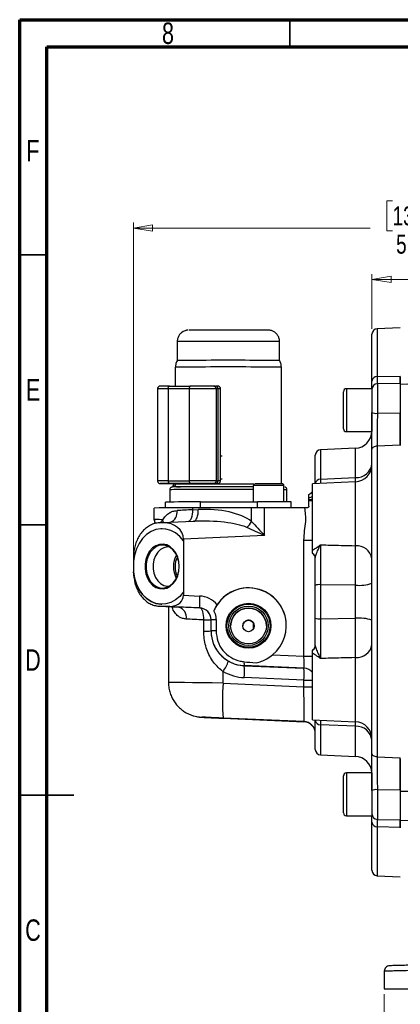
# Model space of a CAD drawing. Header units: inches. Extents: x 0.6 to 16.3, y 0.2 to 11.5.
# Tile 2 of 16: x 0.6 to 3.4, y 4.3 to 11.5. Entities that reach past the tile are written whole.
import ezdxf

# ---------------------------------------------------------------- set-up
doc = ezdxf.new("R2010")
doc.units = ezdxf.units.IN
doc.header["$MEASUREMENT"] = 0
doc.styles.add('SLDTEXTSTYLE0', font='TXT', dxfattribs={"width": 0.75})
doc.dimstyles.new('SLDDIMSTYLE1', dxfattribs={"dimtxt": 0.137795, "dimasz": 0.14, "dimexe": 0, "dimexo": 0.0625, "dimgap": 0.034449, "dimtad": 0, "dimdec": 1, "dimlfac": 1.5, "dimrnd": 1e-09, "dimzin": 12, "dimdsep": 46, "dimtxsty": 'SLDTEXTSTYLE0', "dimblk1": 'CLOSED', "dimblk2": 'CLOSED', "dimsah": 1, "dimcen": 0.09, "dimadec": 0, "dimazin": 3, "dimtfac": 1, "dimtofl": 0, "dimtmove": 0, "dimatfit": 3, "dimldrblk": 'CLOSED', "dimfxl": 0, "dimfrac": 2, "dimtolj": 1, "dimtzin": 12, "dimarcsym": 0})
doc.dimstyles.new('SLDDIMSTYLE2', dxfattribs={"dimtxt": 0.137795, "dimasz": 0.14, "dimexe": 0, "dimexo": 0.0625, "dimgap": 0.034449, "dimtad": 0, "dimdec": 1, "dimlfac": 1.5, "dimrnd": 1e-09, "dimzin": 12, "dimdsep": 46, "dimtxsty": 'SLDTEXTSTYLE0', "dimblk1": 'CLOSED', "dimblk2": 'CLOSED', "dimsah": 1, "dimcen": 0.09, "dimadec": 0, "dimazin": 3, "dimtfac": 1, "dimtdec": 1, "dimtofl": 0, "dimtmove": 0, "dimatfit": 3, "dimldrblk": 'CLOSED', "dimfxl": 0, "dimfrac": 2, "dimtolj": 1, "dimtzin": 12, "dimarcsym": 0})

# ---------------------------------------------------------------- blocks, each defined once
blk = doc.blocks.new('_Closed')
at = {"color": 0, "linetype": 'ByBlock', "lineweight": -2}
for p, q in [((-1, 0.166667), (0, 0)), ((-1, 0.166667), (-1, -0.166667)), ((0, 0), (-1, -0.166667)), ((0, 0), (-1, 0))]:
    blk.add_line(p, q, dxfattribs=at)
blk = doc.blocks.new('_D_8')
at = {"color": 7, "linetype": 'Continuous', "lineweight": 0}
for p, q in [((3.3091, 10.1762), (3.2671, 10.1762)), ((3.2671, 10.1762), (3.2671, 9.9575)), ((3.6145, 10.1762), (3.6565, 10.1762)), ((3.6565, 10.1762), (3.6565, 9.9575)), ((1.4198, 7.5877), (1.4198, 10.0172)), ((1.4198, 9.9778), (3.1463, 9.9778)), ((4.8751, 9.9778), (3.7773, 9.9778)), ((3.2671, 9.9575), (3.3091, 9.9575)), ((3.6565, 9.9575), (3.6145, 9.9575))]:
    blk.add_line(p, q, dxfattribs=at)
at = {"color": 7, "linetype": 'Continuous', "lineweight": 18, "xscale": 0.14, "yscale": 0.14, "rotation": 180.0000000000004}
blk.add_blockref('_Closed', (1.4198, 9.9778), dxfattribs=at)
at = {"color": 7, "linetype": 'Continuous', "lineweight": 18, "xscale": 0.14, "yscale": 0.14}
blk.add_blockref('_Closed', (4.8751, 9.9778), dxfattribs=at)
at = {"color": 7, "linetype": 'Continuous', "lineweight": 18, "char_height": 0.1378, "attachment_point": 1, "style": 'SLDTEXTSTYLE0'}
for s, insert in [('132', (3.3091, 10.1351)), ('5.2', (3.3346, 9.929))]:
    blk.add_mtext(s, dxfattribs=dict(at, insert=insert))
blk = doc.blocks.new('_D_9')
at = {"color": 7, "linetype": 'Continuous', "lineweight": 0}
for p, q in [((4.0779, 9.8017), (4.0359, 9.8017)), ((4.0359, 9.8017), (4.0359, 9.583)), ((4.2815, 9.8017), (4.3235, 9.8017)), ((4.3235, 9.8017), (4.3235, 9.583)), ((3.1588, 9.243), (3.1588, 9.6426)), ((3.1588, 9.6032), (3.9151, 9.6032)), ((4.0359, 9.583), (4.0779, 9.583)), ((4.3235, 9.583), (4.2815, 9.583)), ((4.8751, 9.6032), (4.4443, 9.6032))]:
    blk.add_line(p, q, dxfattribs=at)
at = {"color": 7, "linetype": 'Continuous', "lineweight": 18, "xscale": 0.14, "yscale": 0.14}
for p, rotation in [((3.1588, 9.6032), 180.0000000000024), ((4.8751, 9.6032), 2.31544380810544e-12)]:
    blk.add_blockref('_Closed', p, dxfattribs=dict(at, rotation=rotation))
at = {"color": 7, "linetype": 'Continuous', "lineweight": 18, "char_height": 0.1378, "attachment_point": 1, "style": 'SLDTEXTSTYLE0'}
for s, insert in [('65', (4.0779, 9.7606)), ('2.6', (4.0525, 9.5544))]:
    blk.add_mtext(s, dxfattribs=dict(at, insert=insert))
blk = doc.blocks.new('_D_10')
at = {"color": 7, "linetype": 'Continuous', "lineweight": 0}
for p, q in [((3.2484, 4.3951), (3.2484, 4.0001)), ((6.5018, 4.3951), (6.5018, 4.0001)), ((5.2135, 4.238), (5.1715, 4.238)), ((5.1715, 4.238), (5.1715, 4.0192)), ((5.5189, 4.238), (5.5609, 4.238)), ((5.5609, 4.238), (5.5609, 4.0192)), ((3.2484, 4.0395), (5.0507, 4.0395)), ((5.1715, 4.0192), (5.2135, 4.0192)), ((5.5609, 4.0192), (5.5189, 4.0192)), ((6.5018, 4.0395), (5.6817, 4.0395))]:
    blk.add_line(p, q, dxfattribs=at)
at = {"color": 7, "linetype": 'Continuous', "lineweight": 18, "xscale": 0.14, "yscale": 0.14, "rotation": 180.0000000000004}
blk.add_blockref('_Closed', (3.2484, 4.0395, 0.1219), dxfattribs=at)
at = {"color": 7, "linetype": 'Continuous', "lineweight": 18, "xscale": 0.14, "yscale": 0.14}
blk.add_blockref('_Closed', (6.5018, 4.0395, 0.1219), dxfattribs=at)
at = {"color": 7, "linetype": 'Continuous', "lineweight": 18, "char_height": 0.1378, "attachment_point": 1, "style": 'SLDTEXTSTYLE0'}
for s, insert in [('124', (5.2135, 4.1968)), ('4.9', (5.2389, 3.9907))]:
    blk.add_mtext(s, dxfattribs=dict(at, insert=insert))

msp = doc.modelspace()

# ---------------------------------------------------------------- linework, layer by layer
at = {"color": 7, "linetype": 'Continuous', "lineweight": 70}
for p, q in [((0.5906, 0.1969), (0.5906, 11.4961)), ((0.5906, 11.4961), (16.3386, 11.4961)), ((0.7874, 0.3937), (0.7874, 11.2992)), ((0.7874, 11.2992), (16.1417, 11.2992))]:
    msp.add_line(p, q, dxfattribs=at)
at = {"color": 7, "linetype": 'Continuous', "lineweight": 35}
for p, q in [((2.5591, 11.2992), (2.5591, 11.4961)), ((0.7874, 9.7835), (0.5906, 9.7835)), ((0.7874, 7.815), (0.5906, 7.815)), ((0.5906, 5.8465), (0.9843, 5.8465)), ((0.7874, 5.8465), (0.5906, 5.8465))]:
    msp.add_line(p, q, dxfattribs=at)
at = {"color": 7, "linetype": 'Continuous', "lineweight": 25}
for p, q in [((1.8228, 9.2338), (1.8237, 9.2338)), ((3.1588, 8.8621), (3.1588, 9.2036)), ((3.3654, 9.2509), (3.197, 9.2436)), ((1.7393, 9.1505), (1.7393, 9.0126)), ((2.4849, 9.0126), (2.4849, 9.1505)), ((1.7249, 8.9638), (1.7249, 8.8265)), ((2.4993, 8.114), (2.4993, 8.9638)), ((3.197, 8.8951), (3.3654, 8.8994)), ((1.6824, 8.8264), (1.8354, 8.8267)), ((2.0058, 8.8266), (2.0187, 8.8265)), ((3.3654, 8.8459), (3.1981, 8.843)), ((4.8751, 8.8914), (3.3654, 8.8387)), ((3.3654, 8.8459), (3.3654, 8.7433)), ((1.5953, 8.806), (1.5953, 8.136)), ((1.826, 8.8068), (1.673, 8.8065)), ((1.673, 8.8065), (1.673, 8.1365)), ((1.826, 8.8068), (1.826, 8.1368)), ((2.0232, 8.8066), (2.0232, 8.1366)), ((2.0362, 8.8065), (2.0232, 8.8066)), ((2.0362, 8.8065), (2.0362, 8.1365)), ((2.0546, 8.1362), (2.0546, 8.8062)), ((2.9508, 8.5155), (2.9508, 8.7855)), ((3.1588, 8.8068), (2.9721, 8.8068)), ((3.1588, 8.8068), (3.1588, 8.4942)), ((3.3654, 8.7433), (3.3654, 8.626)), ((3.1981, 8.6282), (3.3654, 8.6305)), ((2.9721, 8.4942), (3.1588, 8.4942)), ((3.3654, 8.3955), (3.197, 8.3887)), ((2.7454, 8.1156), (2.7454, 8.3226)), ((3.0376, 8.3737), (2.7837, 8.3626)), ((3.1588, 6.1477), (3.1588, 8.3659)), ((3.197, 8.3887), (3.197, 6.1251)), ((3.1588, 8.2225), (3.1588, 8.2225)), ((3.1588, 8.2162), (3.1588, 8.2162)), ((1.6312, 8.1158), (1.6442, 8.1157)), ((1.673, 8.1365), (1.826, 8.1368)), ((1.8354, 8.1167), (1.6824, 8.1164)), ((1.7249, 8.1155), (1.7249, 8.1111)), ((1.843, 8.1153), (1.8242, 8.1154)), ((2.0187, 8.1165), (2.0058, 8.1166)), ((2.0312, 8.1156), (2.0114, 8.1158)), ((2.0232, 8.1366), (2.0362, 8.1365)), ((3.0376, 8.1289), (2.7254, 8.1152)), ((2.7254, 7.6304), (2.7254, 8.1152)), ((2.7837, 8.1479), (3.0376, 8.1595)), ((1.6849, 8.0711), (1.6849, 7.9815)), ((1.7072, 8.0972), (1.7072, 8.0912)), ((2.2939, 8.1008), (2.2939, 7.9832)), ((2.517, 7.9831), (2.517, 8.1008)), ((2.5393, 7.983), (2.5393, 8.0711)), ((1.6538, 7.9386), (1.6538, 7.9809)), ((1.9089, 7.9824), (2.3253, 7.9832)), ((1.9089, 7.9394), (1.9089, 7.9824)), ((2.5704, 7.9402), (2.5704, 7.9827)), ((2.6988, 7.9982), (2.6988, 8.0119)), ((2.6988, 7.9909), (2.6988, 7.9982)), ((2.6988, 7.9502), (2.6988, 7.9909)), ((1.5721, 7.8539), (1.5721, 7.9376)), ((2.2813, 7.9401), (1.8532, 7.9393)), ((1.8532, 7.9254), (1.8532, 7.9393)), ((1.8532, 7.9254), (1.8927, 7.9272)), ((2.2813, 7.8393), (2.2813, 7.9401)), ((2.3756, 7.7376), (2.3756, 7.9402)), ((2.6695, 7.9402), (2.3756, 7.9402)), ((2.6888, 7.9402), (2.6695, 7.9402)), ((1.5721, 7.8521), (1.5721, 7.8539)), ((1.6099, 7.8301), (1.5957, 7.8284)), ((1.6305, 7.8309), (1.6072, 7.8298)), ((1.6102, 7.8301), (1.6335, 7.8312)), ((1.6367, 7.831), (1.6305, 7.8309)), ((1.6335, 7.8312), (1.8567, 7.8409)), ((1.6302, 7.7872), (1.6302, 7.7872)), ((2.3756, 7.7376), (1.7848, 7.7117)), ((1.7848, 7.7117), (1.7848, 7.698)), ((1.7848, 7.698), (1.7848, 7.3262)), ((1.7848, 7.698), (1.7848, 7.698)), ((2.6626, 6.8572), (2.6626, 7.7045)), ((1.4198, 7.5763), (1.4198, 7.5484)), ((1.4198, 7.5484), (1.4198, 7.475)), ((1.4198, 7.5484), (1.4198, 7.5484)), ((1.4198, 7.475), (1.4198, 7.4735)), ((1.4198, 7.4735), (1.4198, 7.4735)), ((1.7848, 7.3262), (1.7848, 7.3018)), ((1.7848, 7.3262), (1.7848, 7.3262)), ((2.7454, 7.1352), (2.7454, 7.3744)), ((3.0376, 7.3758), (2.7837, 7.379)), ((2.7837, 7.379), (2.7837, 7.1309)), ((3.0376, 7.1342), (3.0376, 7.3758)), ((1.7848, 7.3018), (1.9026, 7.2967)), ((1.5937, 7.224), (1.6105, 7.2223)), ((1.6072, 7.2226), (1.6703, 7.22)), ((1.6733, 7.2197), (1.6102, 7.2223)), ((1.6102, 7.2223), (1.749, 7.2156)), ((1.6278, 7.236), (1.6278, 7.236)), ((1.6703, 7.22), (1.6966, 7.2204)), ((1.6754, 7.2192), (1.6754, 6.6667)), ((1.9026, 7.2098), (1.6973, 7.2187)), ((1.9026, 7.2093), (1.9026, 7.2098)), ((1.9321, 7.0415), (1.9321, 7.1224)), ((1.9854, 7.0423), (1.9854, 7.1232)), ((2.0221, 7.1235), (2.0221, 7.0426)), ((2.7837, 7.1309), (3.0376, 7.1342)), ((1.9854, 7.0418), (1.9854, 7.0423)), ((2.2171, 7.0785), (2.2171, 7.0784)), ((2.2957, 7.0592), (2.2957, 7.0974)), ((2.4337, 6.8672), (2.6626, 6.8572)), ((2.7254, 6.3943), (2.7254, 6.8799)), ((2.0739, 6.6614), (2.0739, 6.7464)), ((2.6626, 6.7703), (2.2277, 6.7893)), ((2.2277, 6.7893), (2.2277, 6.7889)), ((2.2277, 6.7889), (2.6626, 6.77)), ((2.6626, 6.77), (2.6626, 6.7703)), ((2.6626, 6.6831), (2.2277, 6.702)), ((2.6626, 6.6358), (2.6626, 6.6831)), ((2.0739, 6.6614), (2.6626, 6.6358)), ((2.6626, 6.3818), (2.0739, 6.4074)), ((2.0739, 6.4062), (2.6626, 6.3804)), ((2.7254, 6.3943), (3.0376, 6.3807)), ((2.7454, 6.1792), (2.7454, 6.3909)), ((2.6626, 6.3804), (2.6626, 6.3818)), ((3.0376, 6.3472), (2.7837, 6.3588)), ((3.1588, 6.2856), (3.1588, 6.2856)), ((3.1588, 6.2793), (3.1588, 6.2793)), ((2.7837, 6.1392), (3.0376, 6.1281)), ((3.197, 6.1251), (3.3654, 6.1184)), ((2.9508, 5.7163), (2.9508, 5.9863)), ((3.1588, 6.0076), (2.9721, 6.0076)), ((3.1588, 6.0076), (3.1588, 5.695)), ((3.3654, 5.883), (3.1981, 5.8853)), ((3.3654, 5.883), (3.3654, 5.6876)), ((2.9721, 5.695), (3.1588, 5.695)), ((3.1981, 5.6691), (3.3654, 5.6662)), ((3.3654, 5.6876), (3.3654, 5.6631)), ((3.1588, 5.2982), (3.1588, 5.6479)), ((3.3654, 5.6108), (3.197, 5.6151)), ((3.3654, 5.6631), (3.5476, 5.6568)), ((3.3654, 5.608), (3.3654, 5.6108)), ((3.197, 5.2583), (3.3654, 5.2509)), ((3.2484, 4.5626), (3.2484, 4.4345)), ((3.2484, 4.4345), (4.0382, 4.4345))]:
    msp.add_line(p, q, dxfattribs=at)
at = {"color": 8, "linetype": 'Continuous', "lineweight": 25}
for p, q in [((3.197, 9.2436), (3.197, 8.8951)), ((3.1981, 8.843), (3.1981, 8.6282)), ((2.9721, 8.8068), (2.9721, 8.4942)), ((2.7837, 8.3626), (2.7837, 8.1479)), ((3.0376, 8.1595), (3.0376, 8.3737)), ((2.0659, 8.3156), (2.0546, 8.3157)), ((2.0659, 8.149), (2.0546, 8.1491)), ((3.0376, 7.663), (3.0376, 8.1289)), ((2.3253, 7.9401), (2.3253, 7.9832)), ((3.0376, 6.3807), (3.0376, 6.8479)), ((2.7837, 6.3588), (2.7837, 6.1392)), ((3.0376, 6.3472), (3.0381, 6.3803)), ((3.0376, 6.1281), (3.0376, 6.3472)), ((2.9721, 6.0076), (2.9721, 5.695)), ((3.1981, 5.8853), (3.1981, 5.6691)), ((3.3654, 5.8758), (3.5411, 5.8757)), ((3.197, 5.6151), (3.197, 5.2583))]:
    msp.add_line(p, q, dxfattribs=at)
at = {"color": 7, "linetype": 'Continuous', "lineweight": 25, "flags": 128}
for points in [[(1.673, 8.8065), (1.6732, 8.8104), (1.6738, 8.8141), (1.6746, 8.8176), (1.6758, 8.8206), (1.6772, 8.8231), (1.6788, 8.8249), (1.6806, 8.8261), (1.6824, 8.8264)], [(1.8354, 8.8267), (1.8336, 8.8264), (1.8318, 8.8252), (1.8302, 8.8234), (1.8288, 8.8209), (1.8276, 8.8179), (1.8267, 8.8144), (1.8262, 8.8107), (1.826, 8.8068)], [(3.197, 8.3887), (3.1895, 8.3881), (3.1823, 8.3867), (3.1757, 8.3846), (3.1699, 8.3817), (3.1652, 8.3783), (3.1617, 8.3744), (3.1595, 8.3703), (3.1588, 8.3659)], [(1.673, 8.1365), (1.6732, 8.1326), (1.6738, 8.1288), (1.6746, 8.1254), (1.6758, 8.1223), (1.6772, 8.1198), (1.6788, 8.118), (1.6806, 8.1168), (1.6824, 8.1164)], [(1.826, 8.1368), (1.8262, 8.1329), (1.8267, 8.1291), (1.8276, 8.1257), (1.8288, 8.1226), (1.8302, 8.1201), (1.8318, 8.1183), (1.8336, 8.1171), (1.8354, 8.1167)], [(1.7344, 8.0916), (1.7381, 8.0917), (1.763, 8.0918)], [(2.517, 8.0912), (2.5186, 8.0912), (2.5193, 8.0911)], [(1.8567, 7.8409), (1.8642, 7.8428), (1.8714, 7.8479), (1.8779, 7.856), (1.8834, 7.8667), (1.8878, 7.8797), (1.8909, 7.8945), (1.8925, 7.9106), (1.8927, 7.9272)], [(1.5721, 7.8521), (1.5737, 7.8356), (1.5765, 7.8249)], [(1.6302, 7.7872), (1.6204, 7.7869), (1.584, 7.7807), (1.5489, 7.7663), (1.5162, 7.7442), (1.487, 7.7151), (1.4621, 7.6798), (1.4422, 7.6394), (1.428, 7.5952), (1.4198, 7.5484)], [(1.7848, 7.698), (1.7578, 7.7304), (1.7268, 7.7561), (1.6929, 7.7744), (1.6571, 7.7848), (1.6204, 7.7869), (1.584, 7.7807), (1.5489, 7.7663), (1.5162, 7.7442), (1.487, 7.7151), (1.4621, 7.6798), (1.4422, 7.6394), (1.428, 7.5952), (1.4198, 7.5484)], [(1.7542, 7.512), (1.7512, 7.5471), (1.7426, 7.5806), (1.7286, 7.6108), (1.71, 7.6364), (1.6876, 7.6561), (1.6625, 7.6691), (1.6358, 7.6748), (1.6087, 7.6728), (1.5827, 7.6632), (1.5588, 7.6466), (1.5381, 7.6237), (1.5218, 7.5955), (1.5104, 7.5634), (1.5046, 7.5289), (1.5046, 7.4936), (1.5104, 7.4591), (1.5218, 7.427), (1.5381, 7.399), (1.5588, 7.3762), (1.5827, 7.3597), (1.6087, 7.3503), (1.6358, 7.3485), (1.6625, 7.3543), (1.6876, 7.3674), (1.71, 7.3873), (1.7286, 7.413), (1.7426, 7.4433), (1.7512, 7.4769), (1.7542, 7.512)], [(1.7526, 7.512), (1.7497, 7.5457), (1.7414, 7.5778), (1.7281, 7.6068), (1.7102, 7.6314), (1.6887, 7.6503), (1.6645, 7.6628), (1.6389, 7.6682), (1.6129, 7.6663), (1.5879, 7.6572), (1.565, 7.6412), (1.5452, 7.6192), (1.5294, 7.5921), (1.5185, 7.5613), (1.5129, 7.5282), (1.5129, 7.4943), (1.5185, 7.4611), (1.5294, 7.4304), (1.5452, 7.4034), (1.565, 7.3815), (1.5879, 7.3657), (1.6129, 7.3567), (1.6389, 7.355), (1.6645, 7.3605), (1.6887, 7.3732), (1.7102, 7.3923), (1.7281, 7.417), (1.7414, 7.4461), (1.7497, 7.4782), (1.7526, 7.512)], [(1.6824, 7.6544), (1.6665, 7.6546), (1.6413, 7.6488), (1.6179, 7.6355), (1.5974, 7.6155), (1.581, 7.59), (1.5696, 7.5602), (1.5637, 7.5277), (1.5637, 7.4944), (1.5696, 7.462), (1.581, 7.4323), (1.5974, 7.4068), (1.6179, 7.387), (1.6413, 7.3739), (1.6665, 7.3681), (1.6811, 7.3684)], [(1.7848, 7.3262), (1.7578, 7.2936), (1.7268, 7.2677), (1.6929, 7.2492), (1.6571, 7.2386), (1.6204, 7.2362), (1.584, 7.2422), (1.5489, 7.2564), (1.5162, 7.2783), (1.487, 7.3072), (1.4621, 7.3423), (1.4422, 7.3826), (1.428, 7.4268), (1.4198, 7.4735)], [(1.4198, 7.4735), (1.428, 7.4268), (1.4422, 7.3826), (1.4621, 7.3423), (1.487, 7.3072), (1.5163, 7.2783), (1.5489, 7.2564), (1.584, 7.2422), (1.6204, 7.2362), (1.6278, 7.236)], [(1.9321, 7.1224), (1.9321, 7.1391), (1.9308, 7.1552), (1.9283, 7.1701), (1.9248, 7.1832), (1.9202, 7.194), (1.9149, 7.2022), (1.9089, 7.2073), (1.9026, 7.2093)], [(3.197, 6.1251), (3.1895, 6.1257), (3.1823, 6.1271), (3.1757, 6.1293), (3.1699, 6.1321), (3.1652, 6.1355), (3.1617, 6.1393), (3.1595, 6.1434), (3.1588, 6.1477)]]:
    msp.add_lwpolyline(points, dxfattribs=at)
at = {"color": 8, "linetype": 'Continuous', "lineweight": 25, "flags": 128}
for points in [[(1.6192, 8.1161), (1.6158, 8.1161), (1.6161, 8.116), (1.6213, 8.1159), (1.6312, 8.1158)], [(1.8188, 7.8393), (1.8247, 7.841), (1.8319, 7.8461), (1.8383, 7.8542), (1.8439, 7.8649), (1.8482, 7.8779), (1.8513, 7.8927), (1.853, 7.9088), (1.8532, 7.9254)], [(1.6381, 7.8314), (1.6374, 7.8407), (1.6346, 7.8525)]]:
    msp.add_lwpolyline(points, dxfattribs=at)
at = {"color": 7, "linetype": 'Continuous', "lineweight": 25}
for centre, radius in [((2.2588, 7.0801), 0.1634), ((2.2588, 7.0801), 0.1569), ((2.2588, 7.0798), 0.1435), ((2.2588, 7.079), 0.1302), ((2.2588, 7.0785), 0.0417)]:
    msp.add_circle(centre, radius, dxfattribs=at)
for centre, radius, start, end in [((3.1988, 9.2036), 0.04, 92.5, 180), ((2.1049, -31.0999), 40.1141, 89.71569, 90.52228), ((2.3402, 0.6489), 8.365, 89.00893, 90.24822), ((2.1047, -32.5792), 41.5448, 89.71491, 90.52368), ((2.3492, 0.3303), 8.6349, 89.00429, 90.25104), ((1.706, -5.3224), 14.1488, 90.0953, 90.25514), ((1.8935, -16.1182), 24.945, 89.74211, 90.13332), ((2.0045, 8.8078), 0.0188, 356.39765, 86.03913), ((2.0174, 8.8077), 0.0188, 356.39765, 86.03913), ((3.1952, 8.8585), 0.0367, 87.22029, 174.29748), ((3.1988, 8.803), 0.04, 91, 180), ((1.8932, -20.0768), 28.8837, 89.74211, 90.13332), ((2.9721, 8.7855), 0.0213, 90, 180), ((3.1886, 8.6992), 0.0717, 245.42283, 277.60748), ((2.9721, 8.5155), 0.0213, 180, 270), ((3.0321, 8.5002), 0.1267, 272.5, 358.34556), ((2.7854, 8.3226), 0.04, 92.5, 180), ((3.0442, 8.2746), 0.1153, 266.75023, 353.66798), ((3.0321, 8.2554), 0.1267, 272.5, 0), ((1.6796, 1.9937), 6.1228, 89.97322, 90.56513), ((1.7471, 29.4362), 21.3207, 269.72355, 270.05846), ((1.8932, -20.7468), 28.8837, 89.74211, 90.13332), ((1.8935, -16.8282), 24.945, 89.74211, 90.13332), ((2.0044, 8.1354), 0.0189, 274.21777, 3.54812), ((2.0173, 8.1353), 0.0189, 274.21777, 3.54812), ((2.0204, 7.6503), 0.4662, 88.25939, 90.20736), ((2.4046, -2.8298), 10.9442, 89.48028, 90.51006), ((2.7816, 8.1116), 0.0364, 86.68043, 173.57231), ((1.7613, 5.8052), 2.2866, 89.95731, 91.39081), ((2.1173, -74.8042), 82.8968, 89.877966, 90.244934), ((2.6588, 8.1141), 0.0867, 297.48625, 320.28466), ((1.8626, -5.7413), 13.7237, 89.80677, 90.87196), ((2.4064, -10.8013), 18.7847, 89.49969, 90.24726), ((1.8075, -7.7528), 15.6921, 89.83322, 90.85944), ((2.3821, -46.8515), 54.7917, 90.0069, 90.10548), ((1.6116, 7.7943), 0.0358, 92.25035, 97.10655), ((1.6349, 7.7954), 0.0358, 92.25035, 97.10655), ((2.0928, 7.9536), 0.2204, 314.25714, 328.77106), ((2.706, 7.5747), 0.0394, 0.13696, 60.48445), ((2.7054, 7.5712), 0.04, 0, 60), ((3.0473, 7.5506), 0.1128, 8.834, 94.94292), ((1.8915, 7.5104), 0.1805, 151.26363, 208.23404), ((1.8849, 7.5105), 0.1618, 153.67083, 205.82684), ((3.0666, 7.6546), 0.2802, 264.06231, 289.19788), ((2.2588, 7.0801), 0.2756, 0.00036, 156.8177), ((2.7745, 7.2938), 0.0857, 83.87466, 109.85685), ((2.4048, 7.2533), 0.5041, 175.05551, 184.94449), ((1.6119, 7.2581), 0.0359, 262.39567, 267.24642), ((1.675, 7.2556), 0.0359, 262.39567, 267.24642), ((1.6989, 7.2203), 0.00227, 178.17827, 224.38526), ((1.7295, 7.1417), 0.0765, 350.33412, 75.2734), ((1.8988, 7.1227), 0.0867, 0.00018, 87.5002), ((2.2588, 7.0787), 0.1302, 0.0003, 179.9997), ((1.9422, 10.1219), 2.9995, 269.80613, 270.82575), ((2.0162, 5.3765), 1.747, 89.80481, 91.0085), ((2.7745, 7.2214), 0.091, 251.35201, 275.77987), ((3.0667, 6.8373), 0.2983, 72.01676, 95.58765), ((1.9422, 10.041), 2.9995, 269.80613, 270.82575), ((2.0162, 5.2956), 1.747, 89.80481, 91.0085), ((2.7054, 6.9384), 0.04, 300, 0), ((2.706, 6.9352), 0.0395, 299.55986, 359.87574), ((3.0471, 6.9604), 0.113, 265.19516, 351.38556), ((1.6164, 7.0317), 0.5392, 328.05565, 337.11187), ((2.3311, 6.8092), 0.1053, 175.34654, 190.9094), ((1.7255, 6.7454), 0.5041, 355.05551, 4.94449), ((2.6588, 6.6834), 0.0867, 39.71538, 87.50007), ((2.1603, 6.7265), 0.5041, 355.05551, 4.94449), ((3.6014, 6.5344), 1.5328, 175.24682, 184.75318), ((2.7815, 6.395), 0.0363, 186.60547, 273.44816), ((2.6588, 6.2952), 0.0867, 0.00018, 87.5002), ((2.6588, 6.2938), 0.0867, 0.00018, 87.5002), ((3.0321, 6.2541), 0.1267, 0, 87.5), ((3.0444, 6.2323), 0.1151, 6.50794, 93.3778), ((2.7854, 6.1792), 0.04, 180, 267.5), ((3.0321, 6.0016), 0.1267, 2.73169, 87.5), ((2.9721, 5.9863), 0.0213, 90, 180), ((3.1886, 5.8172), 0.0688, 82.08827, 115.71019), ((2.9721, 5.7163), 0.0213, 180, 270), ((3.1988, 5.7091), 0.04, 180, 269), ((3.1952, 5.6516), 0.0366, 185.86613, 272.90371), ((3.1988, 5.2982), 0.04, 180, 267.5)]:
    msp.add_arc(centre, radius, start, end, dxfattribs=at)
at = {"color": 8, "linetype": 'Continuous', "lineweight": 25}
for centre, radius, start, end in [((2.1049, -30.8537), 40.0059, 89.71491, 90.52368), ((2.3404, 0.8368), 8.315, 89.00429, 90.25104), ((1.6572, 5.0468), 3.7597, 89.75902, 90.94316), ((2.0399, 8.4186), 0.3879, 87.8261, 90.54691), ((1.6572, 4.3814), 3.7552, 89.75848, 90.94407), ((1.7726, 6.6015), 1.5103, 89.71272, 91.80794), ((2.1186, -71.5116), 79.6241, 89.867733, 90.243542), ((2.0196, 8.4906), 0.3746, 269.23005, 272.29111), ((2.0389, 7.679), 0.4575, 88.03302, 90.3398), ((1.7319, 6.8264), 1.2455, 89.35863, 92.16235), ((1.7171, 7.8371), 0.2603, 89.62023, 92.17803), ((2.1166, -78.3849), 86.4576, 89.882505, 90.245723), ((2.4054, -3.0631), 11.1644, 89.42752, 90.57248), ((2.5183, 7.6326), 0.4389, 87.25488, 90.17381), ((2.6609, 8.1139), 0.0862, 296.06297, 318.46932), ((2.6749, 8.1122), 0.1031, 283.40256, 299.36798), ((2.6789, 8.1955), 0.1982, 275.75424, 283.57987), ((2.2183, 13.5667), 5.5965, 274.92492, 275.19899), ((1.6604, 7.9068), 0.0783, 290.81694, 9.15607), ((1.6588, 7.8539), 0.0867, 180, 199.47492), ((2.6655, 23.3284), 15.6239, 269.98928, 270.21989), ((2.6655, 22.4811), 15.6239, 269.98928, 270.21989), ((2.6588, 6.6838), 0.0867, 39.71538, 87.50007), ((2.6655, 22.3069), 15.6239, 269.98928, 270.21989), ((2.6655, 22.2597), 15.6239, 269.98928, 270.21989)]:
    msp.add_arc(centre, radius, start, end, dxfattribs=at)
at = {"color": 7, "linetype": 'Continuous', "lineweight": 25}
for centre, major_axis, ratio, start_param, end_param in [((2.0921, 7.9359), (0.52, 0.0265), 0.003669, 2.048058, 2.320458), ((1.8918, 7.7137), (0.4506, 0.027), 0.472393, 0.499469, 1.540624), ((2.0921, 7.8349), (0.52, -0.0189), 0.003674, 2.646306, 3.141726), ((1.6372, 7.7045), (-0.0032, 0.1266), 0.367937, 6.224991, 6.293697), ((1.6254, 7.704), (0.1586, 0.0206), 0.790473, 6.180783, 7.68097), ((1.852, 7.7139), (0.4545, 0.0235), 0.278206, 0.505055, 1.546209), ((2.2588, 7.0802), (0.1989, 0.1907), 0.999839, 4.635582, 8.072642), ((1.6758, 7.3064), (0.1086, -0.0123), 0.791645, 4.994613, 6.37292), ((1.895, 7.1235), (0.1251, 0.12), 0.999839, 6.201907, 7.04604), ((1.699, 7.2185), (0.04, -0.0017), 0.003671, 1.61459, 2.269088), ((2.0959, 7.1991), (0.5033, -0.022), 0.003671, 1.965196, 2.331435), ((1.8988, 7.1232), (0.0619, 0.0606), 0.999679, 5.508397, 7.03556), ((2.0921, 7.1126), (0.4167, -0.022), 0.003668, 1.965229, 2.331468), ((2.2388, 7.0424), (0.1848, 0.1733), 0.999894, 2.388192, 3.915355), ((2.2388, 7.042), (0.1819, 0.1763), 0.999784, 3.423809, 3.8991), ((3.694, 6.8122), (1.9869, -0.0867), 0.043578, 3.88308, 3.946213), ((2.6588, 6.8573), (-0.0038, 0.0869), 0.043409, 3.141487, 4.710381), ((2.2426, 7.0416), (0.2454, 0.2353), 0.999839, 3.429157, 3.904448), ((2.6588, 6.6355), (-0.0038, 0.2537), 0.014912, 3.1444, 4.713294), ((2.0811, 6.4065), (0.1633, -0.0071), 0.003671, 1.61459, 4.668916)]:
    msp.add_ellipse(centre, major_axis=major_axis, ratio=ratio, start_param=start_param, end_param=end_param, dxfattribs=at)
at = {"color": 8, "linetype": 'Continuous', "lineweight": 25}
msp.add_ellipse((2.0921, 6.6596), major_axis=(0.4167, -0.0071), ratio=0.003677, start_param=1.614492, end_param=3.141634, dxfattribs=at)
at = {"color": 7, "linetype": 'Continuous', "lineweight": 25}
for points, knots in [([(1.8174, 9.2337), (1.8169, 9.2337), (1.8159, 9.2336), (1.812, 9.2332), (1.8072, 9.2325), (1.7999, 9.2309), (1.7879, 9.2268), (1.7718, 9.2177), (1.7558, 9.2022), (1.7445, 9.1818), (1.7391, 9.1637), (1.7398, 9.1532), (1.74, 9.1504)], [0, 0, 0, 0, 0.043622, 0.086932, 0.119772, 0.167721, 0.259591, 0.409408, 0.583496, 0.760099, 0.936875, 1, 1, 1, 1]), ([(2.2611, 9.2348), (2.2455, 9.2348), (2.2133, 9.2349), (2.1588, 9.2349), (2.1005, 9.2349), (2.0415, 9.2349), (1.9854, 9.2348), (1.9356, 9.2347), (1.8946, 9.2346), (1.8624, 9.2344), (1.8393, 9.2342), (1.8259, 9.2341), (1.8249, 9.234), (1.8246, 9.2339)], [0, 0, 0, 0, 0.089204, 0.183751, 0.282229, 0.382797, 0.483365, 0.581843, 0.67639, 0.765594, 0.854798, 0.949345, 1, 1, 1, 1]), ([(2.4842, 9.1506), (2.4842, 9.1556), (2.4843, 9.1685), (2.477, 9.1882), (2.4638, 9.2077), (2.4462, 9.2221), (2.4289, 9.2299), (2.4163, 9.2327), (2.4093, 9.2336), (2.4045, 9.2339), (2.4016, 9.234), (2.3956, 9.2341), (2.3851, 9.2342), (2.3686, 9.2344), (2.349, 9.2345), (2.3263, 9.2346), (2.3013, 9.2347), (2.2815, 9.2347), (2.2694, 9.2348), (2.2673, 9.2348)], [0, 0, 0, 0, 0.037063, 0.094454, 0.151849, 0.209261, 0.259464, 0.291355, 0.303821, 0.322602, 0.368955, 0.43794, 0.541738, 0.632419, 0.728127, 0.81283, 0.896808, 0.982493, 1, 1, 1, 1]), ([(1.7408, 9.0141), (1.7397, 9.0126), (1.7334, 9.004), (1.7275, 8.9868), (1.7261, 8.971), (1.7255, 8.9641)], [0, 0, 0, 0, 0.103098, 0.606462, 1, 1, 1, 1]), ([(2.4987, 8.964), (2.4981, 8.971), (2.4967, 8.9868), (2.4909, 9.0038), (2.4849, 9.0121), (2.484, 9.0133)], [0, 0, 0, 0, 0.405334, 0.917641, 1, 1, 1, 1]), ([(3.3654, 8.8459), (3.3654, 8.8466), (3.3654, 8.8492), (3.3654, 8.8639), (3.3654, 8.8827), (3.3654, 8.8963), (3.3654, 8.8994)], [0, 0, 0, 0, 0.134976, 0.506281, 0.888379, 1, 1, 1, 1]), ([(1.6434, 8.8263), (1.6391, 8.8263), (1.6289, 8.8263), (1.6185, 8.8261), (1.6168, 8.8262), (1.6134, 8.8259), (1.6123, 8.8258), (1.6096, 8.8253), (1.6052, 8.8236), (1.6002, 8.8197), (1.5966, 8.8138), (1.5949, 8.8087), (1.5954, 8.806), (1.5955, 8.8056)], [0, 0, 0, 0, 0.1871682, 0.4447798, 0.7053524, 0.7255739, 0.740766, 0.7584755, 0.8072006, 0.8636927, 0.9268009, 0.9909979, 1, 1, 1, 1]), ([(2.0544, 8.8066), (2.0542, 8.8089), (2.0539, 8.8131), (2.0509, 8.8183), (2.0473, 8.8219), (2.0438, 8.8241), (2.0407, 8.8254), (2.0384, 8.8259), (2.0371, 8.8261), (2.0363, 8.8262), (2.0355, 8.8262), (2.0343, 8.8263), (2.0317, 8.8263), (2.026, 8.8264), (2.0203, 8.8265), (2.0188, 8.8265)], [0, 0, 0, 0, 0.073421, 0.139484, 0.194376, 0.240747, 0.278646, 0.306041, 0.322766, 0.338405, 0.36196, 0.413352, 0.589737, 0.896058, 1, 1, 1, 1]), ([(3.1588, 8.8085), (3.1588, 8.814), (3.1588, 8.826), (3.1588, 8.8494), (3.1588, 8.8621)], [0, 0, 0, 0, 0.460494, 1, 1, 1, 1]), ([(3.3654, 8.8938), (3.3654, 8.8828), (3.3654, 8.8621), (3.3654, 8.8511), (3.3654, 8.8459)], [0, 0, 0, 0, 0.529853, 1, 1, 1, 1]), ([(3.1588, 8.3659), (3.1588, 8.3701), (3.1588, 8.3913), (3.1588, 8.4332), (3.1588, 8.4953), (3.1588, 8.5633), (3.1588, 8.6102), (3.1588, 8.634)], [0, 0, 0, 0, 0.053134, 0.273559, 0.500395, 0.745734, 1, 1, 1, 1]), ([(3.1981, 8.6282), (3.198, 8.6076), (3.1977, 8.5658), (3.1975, 8.5055), (3.1972, 8.4494), (3.1971, 8.4119), (3.197, 8.3924), (3.197, 8.3887)], [0, 0, 0, 0, 0.245355, 0.4996317, 0.7200477, 0.9468716, 1, 1, 1, 1]), ([(3.3654, 8.3955), (3.3654, 8.4136), (3.3654, 8.4506), (3.3654, 8.5109), (3.3654, 8.5717), (3.3654, 8.6107), (3.3654, 8.6305)], [0, 0, 0, 0, 0.2582733, 0.5266766, 0.7596779, 1, 1, 1, 1]), ([(3.3654, 8.626), (3.3654, 8.6055), (3.3654, 8.5646), (3.3654, 8.5036), (3.3654, 8.4449), (3.3654, 8.41), (3.3654, 8.3925)], [0, 0, 0, 0, 0.25, 0.499989, 0.749983, 1, 1, 1, 1]), ([(1.5955, 8.1357), (1.5957, 8.1334), (1.596, 8.1292), (1.5991, 8.124), (1.6026, 8.1204), (1.6061, 8.1181), (1.6092, 8.1169), (1.6115, 8.1164), (1.6128, 8.1162), (1.6136, 8.1161), (1.6144, 8.116), (1.6156, 8.116), (1.6182, 8.1159), (1.6239, 8.1159), (1.6296, 8.1158), (1.6311, 8.1158)], [0, 0, 0, 0, 0.074068, 0.140084, 0.194938, 0.241276, 0.279149, 0.306525, 0.323239, 0.338866, 0.362405, 0.413761, 0.590023, 0.896131, 1, 1, 1, 1]), ([(1.7247, 8.1111), (1.7247, 8.1093), (1.7246, 8.1055), (1.7221, 8.1003), (1.7187, 8.0962), (1.7151, 8.0937), (1.712, 8.0923), (1.7099, 8.0917), (1.7086, 8.0914), (1.7076, 8.0913), (1.7071, 8.0912), (1.7071, 8.0912), (1.7071, 8.0912)], [0, 0, 0, 0, 0.129696, 0.287274, 0.416676, 0.526374, 0.615948, 0.681994, 0.739813, 0.815515, 0.95169, 1, 1, 1, 1]), ([(1.7168, 8.1098), (1.7164, 8.1097), (1.7153, 8.1094), (1.7125, 8.108), (1.7095, 8.1051), (1.7075, 8.1011), (1.7074, 8.0984), (1.7074, 8.0973)], [0, 0, 0, 0, 0.064041, 0.234972, 0.53293, 0.801482, 1, 1, 1, 1]), ([(1.7688, 8.1155), (1.7741, 8.1155), (1.7845, 8.1155), (1.8, 8.1155), (1.8103, 8.1154), (1.8182, 8.1154), (1.8216, 8.1154), (1.8238, 8.1154), (1.8241, 8.1154), (1.8242, 8.1154)], [0, 0, 0, 0, 0.248207, 0.49529, 0.787608, 0.872731, 0.980611, 0.996736, 1, 1, 1, 1]), ([(2.0081, 8.1159), (2.0081, 8.1159), (2.0081, 8.1159), (2.0119, 8.116), (2.0145, 8.116)], [0, 0, 0, 0, 0.2768215, 1, 1, 1, 1]), ([(2.0114, 8.1158), (2.0114, 8.1158), (2.012, 8.1158), (2.0128, 8.1158), (2.0135, 8.116), (2.0136, 8.116)], [0, 0, 0, 0, 0.04636, 0.794931, 1, 1, 1, 1]), ([(2.0146, 8.116), (2.0172, 8.116), (2.0247, 8.1161), (2.0311, 8.1161), (2.0344, 8.1162), (2.0353, 8.1162), (2.0368, 8.1163), (2.0383, 8.1165), (2.0411, 8.1172), (2.0454, 8.1191), (2.05, 8.123), (2.0538, 8.1289), (2.0543, 8.1335), (2.0546, 8.1358)], [0, 0, 0, 0, 0.15315, 0.447156, 0.596197, 0.679741, 0.699958, 0.719238, 0.745368, 0.792973, 0.859474, 0.929519, 1, 1, 1, 1]), ([(2.3021, 8.113), (2.3013, 8.1125), (2.2989, 8.1114), (2.296, 8.1083), (2.2941, 8.1044), (2.2941, 8.1019), (2.2941, 8.1008)], [0, 0, 0, 0, 0.184856, 0.506446, 0.801678, 1, 1, 1, 1]), ([(2.517, 8.1007), (2.517, 8.1007), (2.5173, 8.1024), (2.5163, 8.1054), (2.5144, 8.1089), (2.5121, 8.1112), (2.5098, 8.1126), (2.5083, 8.1131), (2.5077, 8.1133)], [0, 0, 0, 0, 0.000077, 0.293702, 0.523349, 0.714853, 0.876498, 1, 1, 1, 1]), ([(1.7348, 8.0916), (1.7328, 8.0916), (1.7237, 8.0915), (1.7138, 8.0914), (1.7056, 8.0911), (1.7047, 8.0913), (1.7012, 8.0908), (1.6991, 8.0903), (1.6957, 8.089), (1.6915, 8.0863), (1.6875, 8.0816), (1.685, 8.0762), (1.6852, 8.0725), (1.6852, 8.0711)], [0, 0, 0, 0, 0.081872, 0.371504, 0.662622, 0.81413, 0.836257, 0.853133, 0.872797, 0.903511, 0.937623, 0.976922, 1, 1, 1, 1]), ([(2.539, 8.0711), (2.539, 8.0726), (2.5391, 8.0763), (2.5367, 8.0814), (2.5333, 8.0856), (2.5298, 8.0883), (2.5266, 8.0898), (2.5244, 8.0904), (2.5237, 8.0906), (2.5234, 8.0907)], [0, 0, 0, 0, 0.155546, 0.377916, 0.559701, 0.714027, 0.841456, 0.937251, 1, 1, 1, 1]), ([(2.6988, 8.0119), (2.6988, 8.0153), (2.6988, 8.0242), (2.6988, 8.0332), (2.6988, 8.0353), (2.6988, 8.0364)], [0, 0, 0, 0, 0.241264, 0.619297, 1, 1, 1, 1]), ([(1.6346, 7.8525), (1.6411, 7.8622), (1.6543, 7.882), (1.6793, 7.9021), (1.7071, 7.9154), (1.7274, 7.918), (1.7377, 7.9193)], [0, 0, 0, 0, 0.265369, 0.538558, 0.765663, 1, 1, 1, 1]), ([(2.6626, 7.7045), (2.664, 7.727), (2.667, 7.7719), (2.6767, 7.8331), (2.6761, 7.8898), (2.6717, 7.9233), (2.6695, 7.9402)], [0, 0, 0, 0, 0.285021, 0.570838, 0.784121, 1, 1, 1, 1]), ([(2.6988, 7.9502), (2.6987, 7.9492), (2.6985, 7.947), (2.6969, 7.9441), (2.6945, 7.9418), (2.6917, 7.9405), (2.6896, 7.9403), (2.6888, 7.9402)], [0, 0, 0, 0, 0.200535, 0.400678, 0.610799, 0.834317, 1, 1, 1, 1]), ([(1.6072, 7.8298), (1.5963, 7.8286), (1.5746, 7.8262), (1.5431, 7.8136), (1.5137, 7.7948), (1.487, 7.7697), (1.464, 7.7391), (1.4452, 7.7039), (1.4313, 7.6651), (1.4217, 7.6223), (1.4205, 7.5922), (1.4198, 7.5763)], [0, 0, 0, 0, 0.1096842, 0.2193685, 0.3290549, 0.4387414, 0.5484461, 0.6581509, 0.7678831, 0.8776154, 1, 1, 1, 1]), ([(2.2813, 7.8393), (2.2965, 7.823), (2.3272, 7.7901), (2.3592, 7.7553), (2.3754, 7.7377), (2.3756, 7.7376)], [0, 0, 0, 0, 0.492067, 0.996534, 1, 1, 1, 1]), ([(2.3756, 7.7376), (2.3754, 7.7377), (2.3537, 7.7475), (2.3101, 7.7674), (2.2679, 7.7862), (2.2466, 7.7957)], [0, 0, 0, 0, 0.004024, 0.498304, 1, 1, 1, 1]), ([(2.7254, 7.6304), (2.7304, 7.6336), (2.7448, 7.6431), (2.7657, 7.6567), (2.7806, 7.6674), (2.7836, 7.6696), (2.7837, 7.6696)], [0, 0, 0, 0, 0.292718, 0.857061, 0.996407, 1, 1, 1, 1]), ([(2.7254, 7.609), (2.7254, 7.6117), (2.7254, 7.6171), (2.7254, 7.6259), (2.7254, 7.6304)], [0, 0, 0, 0, 0.4943558, 1, 1, 1, 1]), ([(2.7454, 7.5748), (2.7462, 7.58), (2.7485, 7.5951), (2.7621, 7.6254), (2.7747, 7.6518), (2.7821, 7.6666), (2.7836, 7.6696), (2.7837, 7.6696)], [0, 0, 0, 0, 0.1918353, 0.5468128, 0.9073961, 0.997257, 1, 1, 1, 1]), ([(2.7837, 7.6696), (2.7837, 7.6582), (2.7836, 7.6354), (2.7835, 7.593), (2.7835, 7.5448), (2.7835, 7.4802), (2.7836, 7.4234), (2.7837, 7.3862), (2.7837, 7.379)], [0, 0, 0, 0, 0.154004, 0.308008, 0.481117, 0.654225, 0.933047, 1, 1, 1, 1]), ([(2.7837, 7.6696), (2.8339, 7.6683), (2.9186, 7.6661), (3.0032, 7.6639), (3.0376, 7.663)], [0, 0, 0, 0, 0.593189, 1, 1, 1, 1]), ([(3.0376, 7.3758), (3.0379, 7.4077), (3.0382, 7.4581), (3.0384, 7.5253), (3.0383, 7.5763), (3.0381, 7.6236), (3.0378, 7.6497), (3.0376, 7.663)], [0, 0, 0, 0, 0.297372, 0.470528, 0.648701, 0.821843, 1, 1, 1, 1]), ([(2.7454, 7.3744), (2.7454, 7.3951), (2.7454, 7.4369), (2.7454, 7.5054), (2.7454, 7.55), (2.7454, 7.5748)], [0, 0, 0, 0, 0.301851, 0.612452, 1, 1, 1, 1]), ([(1.4198, 7.4735), (1.4219, 7.4455), (1.4251, 7.4032), (1.4435, 7.3518), (1.4616, 7.3162), (1.4842, 7.2852), (1.5105, 7.2595), (1.5397, 7.2402), (1.5721, 7.2265), (1.5951, 7.2239), (1.6072, 7.2226)], [0, 0, 0, 0, 0.2160424, 0.3262992, 0.436556, 0.5467959, 0.6570356, 0.7672483, 0.8774609, 1, 1, 1, 1]), ([(2.0294, 7.233), (2.0233, 7.223), (2.014, 7.208), (2.0076, 7.1935), (2.0054, 7.1886)], [0, 0, 0, 0, 0.659336, 1, 1, 1, 1]), ([(2.0054, 7.1886), (2.0058, 7.188), (2.0134, 7.1739), (2.0209, 7.1519), (2.0219, 7.13), (2.0221, 7.1235)], [0, 0, 0, 0, 0.029627, 0.710265, 1, 1, 1, 1]), ([(2.3004, 7.0781), (2.3002, 7.0816), (2.2996, 7.0886), (2.2952, 7.0994), (2.2868, 7.1104), (2.2727, 7.1188), (2.2556, 7.121), (2.2401, 7.1165), (2.228, 7.1077), (2.2202, 7.0956), (2.2168, 7.085), (2.2174, 7.0794), (2.2175, 7.0784)], [0, 0, 0, 0, 0.0694603, 0.1383308, 0.2501762, 0.4067663, 0.5650676, 0.6849424, 0.7863737, 0.8882561, 0.9788667, 1, 1, 1, 1]), ([(2.7454, 6.9351), (2.7454, 6.9598), (2.7454, 7.0037), (2.7454, 7.0721), (2.7454, 7.114), (2.7454, 7.1352)], [0, 0, 0, 0, 0.38755, 0.689398, 1, 1, 1, 1]), ([(2.7837, 7.1309), (2.7836, 7.1122), (2.7836, 7.0748), (2.7835, 7.0189), (2.7835, 6.9653), (2.7835, 6.9082), (2.7836, 6.8673), (2.7837, 6.8454), (2.7837, 6.8411)], [0, 0, 0, 0, 0.173088, 0.346176, 0.519262, 0.692348, 0.940801, 1, 1, 1, 1]), ([(3.0376, 6.8479), (3.0379, 6.8706), (3.0382, 6.9066), (3.0384, 6.9685), (3.0383, 7.0217), (3.0381, 7.0778), (3.0378, 7.1152), (3.0376, 7.1342)], [0, 0, 0, 0, 0.297372, 0.470528, 0.648701, 0.821843, 1, 1, 1, 1]), ([(2.0739, 6.7464), (2.0687, 6.7502), (2.0492, 6.7643), (2.0192, 6.7935), (1.9878, 6.8358), (1.9634, 6.8826), (1.9456, 6.933), (1.9342, 6.9864), (1.9328, 7.0231), (1.9321, 7.0415)], [0, 0, 0, 0, 0.056869, 0.211585, 0.366507, 0.522017, 0.677574, 0.838789, 1, 1, 1, 1]), ([(1.9854, 7.0418), (1.9861, 7.0282), (1.9874, 7.0006), (2.0011, 6.9473), (2.027, 6.8981), (2.0643, 6.8567), (2.0911, 6.8351), (2.1084, 6.8248), (2.1131, 6.822)], [0, 0, 0, 0, 0.151192, 0.307526, 0.615176, 0.774455, 0.938661, 1, 1, 1, 1]), ([(2.0221, 7.0426), (2.0247, 7.017), (2.0297, 6.9659), (2.0689, 6.8979), (2.1264, 6.8468), (2.1829, 6.8233), (2.217, 6.8189), (2.2262, 6.8177)], [0, 0, 0, 0, 0.230298, 0.460451, 0.689306, 0.916559, 1, 1, 1, 1]), ([(2.7254, 6.8799), (2.7254, 6.8842), (2.7254, 6.8929), (2.7254, 6.8982), (2.7254, 6.9009)], [0, 0, 0, 0, 0.498587, 1, 1, 1, 1]), ([(2.7454, 6.9351), (2.7462, 6.9299), (2.7485, 6.915), (2.7621, 6.885), (2.7747, 6.8588), (2.7821, 6.8442), (2.7836, 6.8412), (2.7837, 6.8411)], [0, 0, 0, 0, 0.191835, 0.546813, 0.907396, 0.997257, 1, 1, 1, 1]), ([(2.3136, 6.81), (2.327, 6.8134), (2.3542, 6.8202), (2.3947, 6.8386), (2.4202, 6.8573), (2.4337, 6.8672)], [0, 0, 0, 0, 0.314445, 0.63581, 1, 1, 1, 1]), ([(2.7837, 6.8411), (2.7836, 6.8412), (2.7806, 6.8434), (2.7657, 6.854), (2.7448, 6.8674), (2.7304, 6.8767), (2.7254, 6.8799)], [0, 0, 0, 0, 0.003593, 0.142939, 0.707282, 1, 1, 1, 1]), ([(3.0376, 6.8479), (3.0032, 6.847), (2.9186, 6.8447), (2.8339, 6.8425), (2.7837, 6.8411)], [0, 0, 0, 0, 0.406811, 1, 1, 1, 1]), ([(1.6761, 6.6667), (1.6759, 6.6629), (1.675, 6.6459), (1.6798, 6.6165), (1.6897, 6.58), (1.7046, 6.547), (1.7229, 6.5177), (1.744, 6.4924), (1.7669, 6.471), (1.7907, 6.4536), (1.8146, 6.44), (1.8377, 6.4299), (1.8591, 6.4228), (1.8777, 6.4184), (1.8921, 6.4159), (1.9021, 6.4147), (1.9079, 6.4142), (1.9119, 6.4139), (1.9162, 6.4136), (1.9225, 6.4132), (1.9339, 6.4126), (1.9524, 6.4117), (1.9759, 6.4106), (2.0038, 6.4093), (2.034, 6.4079), (2.0579, 6.4069), (2.0711, 6.4063), (2.0739, 6.4062)], [0, 0, 0, 0, 0.018432, 0.082396, 0.143348, 0.20161, 0.25732, 0.310492, 0.361032, 0.408745, 0.453318, 0.494297, 0.53104, 0.562565, 0.586881, 0.602492, 0.6135, 0.623438, 0.639313, 0.670314, 0.723258, 0.774784, 0.829107, 0.882664, 0.935961, 0.98637, 1, 1, 1, 1]), ([(3.1588, 5.8791), (3.1588, 5.8841), (3.1588, 5.9095), (3.1588, 5.9567), (3.1588, 6.0213), (3.1588, 6.0869), (3.1588, 6.1272), (3.1588, 6.1477)], [0, 0, 0, 0, 0.053201, 0.273346, 0.499857, 0.74544, 1, 1, 1, 1]), ([(3.197, 6.1251), (3.1971, 6.1075), (3.1972, 6.0716), (3.1974, 6.0135), (3.1977, 5.9551), (3.1979, 5.9129), (3.198, 5.8897), (3.1981, 5.8853)], [0, 0, 0, 0, 0.245568, 0.500116, 0.720271, 0.946794, 1, 1, 1, 1]), ([(3.3654, 5.883), (3.3654, 5.9019), (3.3654, 5.9403), (3.3654, 5.9971), (3.3654, 6.052), (3.3654, 6.0918), (3.3654, 6.113), (3.3654, 6.1184)], [0, 0, 0, 0, 0.229664, 0.46633, 0.690596, 0.921381, 1, 1, 1, 1]), ([(3.3654, 6.1093), (3.3654, 6.0918), (3.3654, 6.0569), (3.3654, 5.9982), (3.3654, 5.9372), (3.3654, 5.8963), (3.3654, 5.8758)], [0, 0, 0, 0, 0.250017, 0.500012, 0.75, 1, 1, 1, 1]), ([(3.1588, 5.6479), (3.1588, 5.6507), (3.1588, 5.665), (3.1588, 5.6829), (3.1588, 5.6919), (3.1588, 5.695)], [0, 0, 0, 0, 0.137406, 0.707437, 1, 1, 1, 1]), ([(3.3654, 5.6666), (3.3654, 5.6668), (3.3654, 5.6681), (3.3654, 5.6592), (3.3654, 5.6405), (3.3654, 5.6188), (3.3654, 5.608)], [0, 0, 0, 0, 0.058317, 0.372197, 0.686084, 1, 1, 1, 1]), ([(3.3654, 5.6108), (3.3654, 5.6213), (3.3654, 5.6428), (3.3654, 5.6592), (3.3654, 5.6626), (3.3654, 5.6631)], [0, 0, 0, 0, 0.448651, 0.913139, 1, 1, 1, 1]), ([(4.0392, 4.6223), (4.008, 4.6215), (3.9446, 4.6198), (3.8504, 4.6173), (3.7568, 4.6149), (3.6661, 4.6125), (3.5808, 4.6103), (3.5036, 4.6083), (3.4365, 4.6065), (3.3809, 4.605), (3.3382, 4.6039), (3.3086, 4.6031), (3.2906, 4.6027), (3.2885, 4.6026), (3.2874, 4.6026)], [0, 0, 0, 0, 0.078042, 0.15832, 0.24071, 0.326287, 0.412797, 0.500054, 0.587306, 0.673805, 0.759364, 0.841732, 0.921984, 1, 1, 1, 1]), ([(4.0382, 4.5823), (4.017, 4.5818), (3.976, 4.5807), (3.9175, 4.5793), (3.864, 4.578), (3.8156, 4.5768), (3.7724, 4.5757), (3.7198, 4.5744), (3.6587, 4.5728), (3.5911, 4.5712), (3.5307, 4.5696), (3.4682, 4.5681), (3.4067, 4.5666), (3.3501, 4.5651), (3.3052, 4.564), (3.2728, 4.5632), (3.2522, 4.5627), (3.2497, 4.5626), (3.2484, 4.5626)], [0, 0, 0, 0, 0.050403, 0.09732, 0.14075, 0.180694, 0.217151, 0.250121, 0.316607, 0.380441, 0.441621, 0.500148, 0.585839, 0.66915, 0.750083, 0.834099, 0.917405, 1, 1, 1, 1])]:
    msp.add_open_spline(points, degree=3, knots=knots, dxfattribs=at)
at = {"color": 8, "linetype": 'Continuous', "lineweight": 25}
for points, knots in [([(2.3732, 9.2343), (2.373, 9.2343), (2.3662, 9.2344), (2.3431, 9.2345), (2.3061, 9.2347), (2.2758, 9.2347), (2.2611, 9.2348)], [0, 0, 0, 0, 0.009871, 0.355356, 0.687051, 1, 1, 1, 1]), ([(3.197, 8.8951), (3.1971, 8.8845), (3.1972, 8.8629), (3.1974, 8.8466), (3.1975, 8.8432), (3.1975, 8.8425)], [0, 0, 0, 0, 0.429394, 0.874492, 1, 1, 1, 1]), ([(2.0114, 8.1158), (2.0113, 8.1158), (2.0111, 8.1158), (2.0098, 8.1158), (2.0085, 8.1158), (2.0074, 8.1159)], [0, 0, 0, 0, 0.007457, 0.187209, 1, 1, 1, 1]), ([(2.7837, 8.1479), (2.7836, 8.1369), (2.7836, 8.1254), (2.7836, 8.1182), (2.7836, 8.1178)], [0, 0, 0, 0, 0.942933, 1, 1, 1, 1]), ([(3.0381, 8.1284), (3.0381, 8.1289), (3.038, 8.1363), (3.0378, 8.1484), (3.0376, 8.1595)], [0, 0, 0, 0, 0.077962, 1, 1, 1, 1]), ([(1.6184, 7.8305), (1.6213, 7.8366), (1.6252, 7.8445), (1.6329, 7.851), (1.6346, 7.8525)], [0, 0, 0, 0, 0.774429, 1, 1, 1, 1]), ([(1.8049, 7.1288), (1.7958, 7.1299), (1.7776, 7.1321), (1.7591, 7.1407), (1.7392, 7.1541), (1.7201, 7.1754), (1.706, 7.1999), (1.7014, 7.2159), (1.7008, 7.218)], [0, 0, 0, 0, 0.178974, 0.358078, 0.428364, 0.69465, 0.961509, 1, 1, 1, 1]), ([(2.7836, 6.3918), (2.7836, 6.3857), (2.7836, 6.377), (2.7837, 6.3631), (2.7837, 6.3588)], [0, 0, 0, 0, 0.691323, 1, 1, 1, 1]), ([(3.1976, 5.6692), (3.1975, 5.6683), (3.1974, 5.6654), (3.1972, 5.6497), (3.1971, 5.6307), (3.197, 5.6176), (3.197, 5.6151)], [0, 0, 0, 0, 0.162528, 0.531441, 0.911078, 1, 1, 1, 1])]:
    msp.add_open_spline(points, degree=3, knots=knots, dxfattribs=at)
at = {"color": 7, "linetype": 'Continuous', "lineweight": 25}
msp.add_open_spline([(3.2874, 4.6026), (3.2823, 4.6019), (3.272, 4.6004), (3.2591, 4.5911), (3.2502, 4.5781), (3.249, 4.5678), (3.2484, 4.5626)], degree=3, dxfattribs=at)

# ---------------------------------------------------------------- texts
at = {"color": 7, "linetype": 'Continuous', "lineweight": 0, "char_height": 0.1562, "attachment_point": 2, "style": 'SLDTEXTSTYLE0'}
for s, insert in [('8', (1.6717, 11.4755)), ('F', (0.6873, 10.6192)), ('E', (0.6893, 8.8771)), ('D', (0.6871, 6.9086)), ('C', (0.6873, 4.9401))]:
    msp.add_mtext(s, dxfattribs=dict(at, insert=insert))

# ---------------------------------------------------------------- dimensions: what is measured, and where the dimension line sits
at = {"color": 7, "linetype": 'Continuous', "lineweight": 18}
for base, p1, p2, picture, middle in [((4.8751, 9.9778), (1.4198, 7.5484), (4.8751, 10.0641), '_D_8', (3.4618, 9.9778)), ((6.5018, 4.0395), (3.2484, 4.4345), (6.5018, 4.4345), '_D_10', (5.3662, 4.0395))]:
    dim = msp.add_linear_dim(base=base, p1=p1, p2=p2, dimstyle='SLDDIMSTYLE2', dxfattribs=at)
    dim.commit()
    dim.dimension.update_dxf_attribs({"geometry": picture, "text_midpoint": middle, "dimtype": 160})
dim = msp.add_linear_dim(base=(4.8751, 9.6032), p1=(3.1588, 9.2036), p2=(4.8751, 10.0641), angle=0, dimstyle='SLDDIMSTYLE1', dxfattribs=at)
dim.commit()
dim.dimension.update_dxf_attribs({"geometry": '_D_9', "text_midpoint": (4.1797, 9.6032), "dimtype": 160})

doc.saveas('drawing.dxf')
